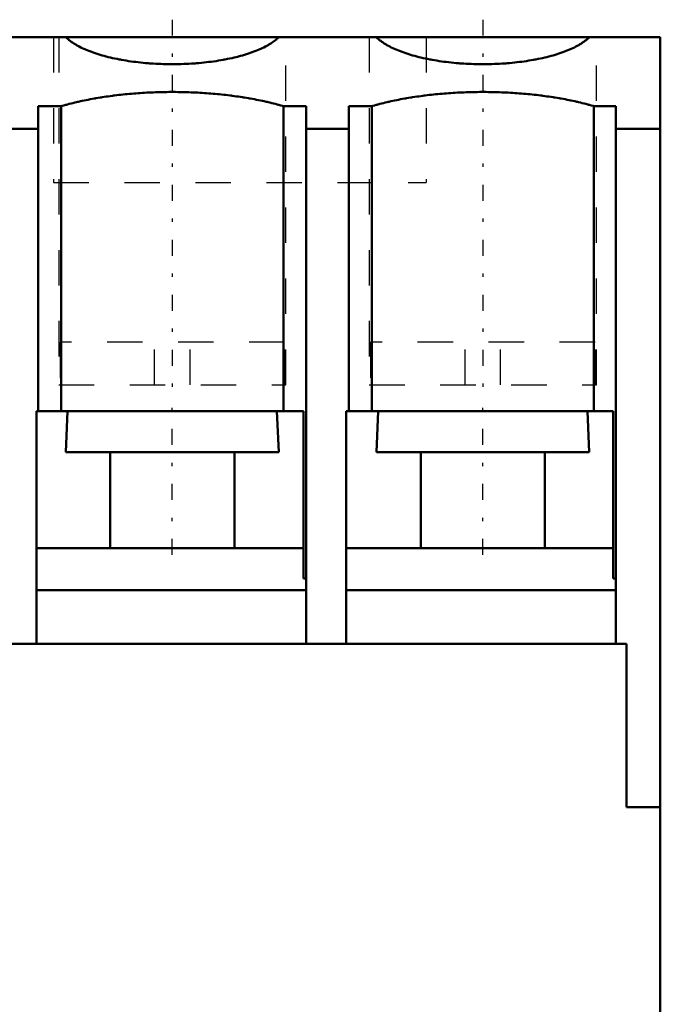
# Model space of a CAD drawing. Header units: millimetres. Extents: x 0 to 45, y -8.5 to 47.
# Tile 3 of 3: x 26.9 to 45, y 19.2 to 47. Entities that reach past the tile are written whole.
import ezdxf

# ---------------------------------------------------------------- set-up
doc = ezdxf.new("R2010")
doc.units = ezdxf.units.MM
doc.linetypes.add('Center', pattern=[1.5, 0.45, -0.5, 0.05, -0.5])
doc.linetypes.add('Dashed', pattern=[2, 1, -1])
for name, color, linetype, lineweight in [('AM_0', 7, 'Continuous', 30), ('AM_3', 7, 'Dashed', 5), ('AM_7', 7, 'Center', 5)]:
    doc.layers.add(name, color=color, linetype=linetype, lineweight=lineweight)

msp = doc.modelspace()

# ---------------------------------------------------------------- linework, layer by layer
at = {"layer": 'AM_0', "color": 7, "linetype": 'Continuous', "lineweight": 50}
for p, q in [((45, 46.5), (0, 46.5)), ((45, 46.5), (45, -5.5)), ((27.475, 35.957), (27.475, 44.553)), ((27.475, 44.553), (28.121, 44.553)), ((28.121, 44.553), (28.121, 35.957)), ((34.379, 44.553), (34.379, 35.957)), ((34.379, 44.553), (35.025, 44.553)), ((35.025, 44.553), (35.025, 29.4)), ((36.225, 35.957), (36.225, 44.553)), ((36.225, 44.553), (36.871, 44.553)), ((36.871, 44.553), (36.871, 35.957)), ((43.129, 44.553), (43.129, 35.957)), ((43.129, 44.553), (43.75, 44.553)), ((43.75, 44.553), (43.75, 29.4)), ((27.475, 43.916), (26.275, 43.916)), ((36.225, 43.916), (35.025, 43.916)), ((45, 43.916), (43.75, 43.916)), ((27.425, 29.4), (27.425, 35.957)), ((27.425, 35.957), (34.95, 35.957)), ((28.301, 35.957), (28.25, 34.8)), ((34.25, 34.8), (34.199, 35.957)), ((34.95, 35.957), (34.95, 31.245)), ((36.15, 29.4), (36.15, 35.957)), ((36.15, 35.957), (43.675, 35.957)), ((37.051, 35.957), (37, 34.8)), ((43, 34.8), (42.949, 35.957)), ((43.675, 35.957), (43.675, 31.245)), ((34.25, 34.8), (28.25, 34.8)), ((29.5, 34.8), (29.5, 32.1)), ((33, 32.1), (33, 34.8)), ((43, 34.8), (37, 34.8)), ((38.25, 34.8), (38.25, 32.1)), ((41.75, 32.1), (41.75, 34.8)), ((34.95, 32.1), (27.425, 32.1)), ((43.675, 32.1), (36.15, 32.1)), ((34.95, 31.245), (35.025, 31.245)), ((43.675, 31.245), (43.75, 31.245)), ((35.025, 30.917), (27.425, 30.917)), ((43.75, 30.917), (36.15, 30.917)), ((0.95, 29.4), (44.05, 29.4)), ((44.05, 29.4), (44.05, 24.8)), ((45, 24.8), (44.05, 24.8))]:
    msp.add_line(p, q, dxfattribs=at)
for points in [[(34.255, 46.5), (34.242, 46.488), (34.216, 46.463), (34.188, 46.439), (34.174, 46.427), (34.159, 46.415), (34.128, 46.391), (34.096, 46.368), (34.062, 46.344), (34.026, 46.321), (33.99, 46.299), (33.971, 46.287), (33.952, 46.276), (33.912, 46.254), (33.872, 46.232), (33.829, 46.211), (33.786, 46.19), (33.741, 46.169), (33.718, 46.159), (33.695, 46.149), (33.648, 46.129), (33.6, 46.11), (33.575, 46.1), (33.55, 46.091), (33.499, 46.072), (33.447, 46.054), (33.421, 46.045), (33.394, 46.036), (33.34, 46.018), (33.284, 46.001), (33.228, 45.985), (33.171, 45.969), (33.113, 45.953), (33.083, 45.946), (33.053, 45.938), (32.993, 45.924), (32.932, 45.91), (32.87, 45.896), (32.807, 45.883), (32.744, 45.87), (32.712, 45.864), (32.68, 45.858), (32.614, 45.847), (32.549, 45.836), (32.482, 45.825), (32.415, 45.816), (32.348, 45.806), (32.314, 45.802), (32.28, 45.798), (32.211, 45.789), (32.142, 45.782), (32.072, 45.775), (32.002, 45.768), (31.931, 45.762), (31.896, 45.76), (31.861, 45.757), (31.79, 45.752), (31.718, 45.748), (31.647, 45.745), (31.575, 45.742), (31.503, 45.739), (31.467, 45.738), (31.431, 45.738), (31.358, 45.736), (31.286, 45.736), (31.25, 45.736), (31.214, 45.736), (31.142, 45.736), (31.069, 45.738), (31.033, 45.738), (30.997, 45.739), (30.925, 45.742), (30.853, 45.745), (30.782, 45.748), (30.71, 45.752), (30.639, 45.757), (30.604, 45.76), (30.569, 45.762), (30.498, 45.768), (30.428, 45.775), (30.358, 45.782), (30.289, 45.789), (30.22, 45.798), (30.186, 45.802), (30.152, 45.806), (30.085, 45.816), (30.018, 45.825), (29.951, 45.836), (29.886, 45.847), (29.82, 45.858), (29.788, 45.864), (29.756, 45.87), (29.693, 45.883), (29.63, 45.896), (29.568, 45.91), (29.507, 45.924), (29.447, 45.938), (29.417, 45.946), (29.387, 45.953), (29.329, 45.969), (29.272, 45.985), (29.216, 46.001), (29.16, 46.018), (29.106, 46.036), (29.079, 46.045), (29.053, 46.054), (29.001, 46.072), (28.95, 46.091), (28.925, 46.1), (28.9, 46.11), (28.852, 46.129), (28.805, 46.149), (28.782, 46.159), (28.759, 46.169), (28.714, 46.19), (28.671, 46.211), (28.628, 46.232), (28.588, 46.254), (28.548, 46.276), (28.529, 46.287), (28.51, 46.299), (28.474, 46.321), (28.438, 46.344), (28.404, 46.368), (28.372, 46.391), (28.341, 46.415), (28.326, 46.427), (28.312, 46.439), (28.284, 46.463), (28.258, 46.488), (28.245, 46.5)], [(43.005, 46.5), (42.992, 46.488), (42.966, 46.463), (42.938, 46.439), (42.924, 46.427), (42.909, 46.415), (42.878, 46.391), (42.846, 46.368), (42.812, 46.344), (42.776, 46.321), (42.74, 46.299), (42.721, 46.287), (42.702, 46.276), (42.662, 46.254), (42.622, 46.232), (42.579, 46.211), (42.536, 46.19), (42.491, 46.169), (42.468, 46.159), (42.445, 46.149), (42.398, 46.129), (42.35, 46.11), (42.325, 46.1), (42.3, 46.091), (42.249, 46.072), (42.197, 46.054), (42.171, 46.045), (42.144, 46.036), (42.09, 46.018), (42.034, 46.001), (41.978, 45.985), (41.921, 45.969), (41.863, 45.953), (41.833, 45.946), (41.803, 45.938), (41.743, 45.924), (41.682, 45.91), (41.62, 45.896), (41.557, 45.883), (41.494, 45.87), (41.462, 45.864), (41.43, 45.858), (41.364, 45.847), (41.299, 45.836), (41.232, 45.825), (41.165, 45.816), (41.098, 45.806), (41.064, 45.802), (41.03, 45.798), (40.961, 45.789), (40.892, 45.782), (40.822, 45.775), (40.752, 45.768), (40.681, 45.762), (40.646, 45.76), (40.611, 45.757), (40.54, 45.752), (40.468, 45.748), (40.397, 45.745), (40.325, 45.742), (40.253, 45.739), (40.217, 45.738), (40.181, 45.738), (40.108, 45.736), (40.036, 45.736), (40, 45.736), (39.964, 45.736), (39.892, 45.736), (39.819, 45.738), (39.783, 45.738), (39.747, 45.739), (39.675, 45.742), (39.603, 45.745), (39.532, 45.748), (39.46, 45.752), (39.389, 45.757), (39.354, 45.76), (39.319, 45.762), (39.248, 45.768), (39.178, 45.775), (39.108, 45.782), (39.039, 45.789), (38.97, 45.798), (38.936, 45.802), (38.902, 45.806), (38.835, 45.816), (38.768, 45.825), (38.701, 45.836), (38.636, 45.847), (38.57, 45.858), (38.538, 45.864), (38.506, 45.87), (38.443, 45.883), (38.38, 45.896), (38.318, 45.91), (38.257, 45.924), (38.197, 45.938), (38.167, 45.946), (38.137, 45.953), (38.079, 45.969), (38.022, 45.985), (37.966, 46.001), (37.91, 46.018), (37.856, 46.036), (37.829, 46.045), (37.803, 46.054), (37.751, 46.072), (37.7, 46.091), (37.675, 46.1), (37.65, 46.11), (37.602, 46.129), (37.555, 46.149), (37.532, 46.159), (37.509, 46.169), (37.464, 46.19), (37.421, 46.211), (37.378, 46.232), (37.338, 46.254), (37.298, 46.276), (37.279, 46.287), (37.26, 46.299), (37.224, 46.321), (37.188, 46.344), (37.154, 46.368), (37.122, 46.391), (37.091, 46.415), (37.076, 46.427), (37.062, 46.439), (37.034, 46.463), (37.008, 46.488), (36.995, 46.5)], [(28.121, 44.553), (28.146, 44.56), (28.195, 44.574), (28.245, 44.588), (28.27, 44.595), (28.295, 44.601), (28.346, 44.615), (28.397, 44.628), (28.449, 44.641), (28.501, 44.653), (28.553, 44.666), (28.58, 44.672), (28.606, 44.678), (28.659, 44.69), (28.713, 44.701), (28.767, 44.713), (28.822, 44.724), (28.877, 44.735), (28.904, 44.74), (28.932, 44.746), (28.988, 44.756), (29.044, 44.766), (29.072, 44.771), (29.1, 44.776), (29.157, 44.786), (29.214, 44.795), (29.242, 44.8), (29.271, 44.805), (29.329, 44.813), (29.387, 44.822), (29.445, 44.83), (29.503, 44.838), (29.562, 44.846), (29.592, 44.85), (29.621, 44.854), (29.681, 44.861), (29.74, 44.868), (29.8, 44.875), (29.86, 44.881), (29.92, 44.888), (29.95, 44.891), (29.981, 44.894), (30.041, 44.899), (30.102, 44.905), (30.163, 44.91), (30.224, 44.914), (30.286, 44.919), (30.316, 44.921), (30.347, 44.923), (30.409, 44.927), (30.471, 44.931), (30.533, 44.934), (30.595, 44.937), (30.657, 44.94), (30.688, 44.942), (30.719, 44.943), (30.781, 44.945), (30.844, 44.947), (30.906, 44.949), (30.968, 44.95), (31.031, 44.951), (31.062, 44.952), (31.094, 44.952), (31.156, 44.953), (31.219, 44.953), (31.25, 44.953), (31.281, 44.953), (31.344, 44.953), (31.406, 44.952), (31.438, 44.952), (31.469, 44.951), (31.532, 44.95), (31.594, 44.949), (31.656, 44.947), (31.719, 44.945), (31.781, 44.943), (31.812, 44.942), (31.843, 44.94), (31.905, 44.937), (31.967, 44.934), (32.029, 44.931), (32.091, 44.927), (32.153, 44.923), (32.184, 44.921), (32.214, 44.919), (32.276, 44.914), (32.337, 44.91), (32.398, 44.905), (32.459, 44.899), (32.519, 44.894), (32.55, 44.891), (32.58, 44.888), (32.64, 44.881), (32.7, 44.875), (32.76, 44.868), (32.819, 44.861), (32.879, 44.854), (32.908, 44.85), (32.938, 44.846), (32.997, 44.838), (33.055, 44.83), (33.113, 44.822), (33.171, 44.813), (33.229, 44.805), (33.258, 44.8), (33.286, 44.795), (33.343, 44.786), (33.4, 44.776), (33.428, 44.771), (33.456, 44.766), (33.512, 44.756), (33.568, 44.746), (33.596, 44.74), (33.623, 44.735), (33.678, 44.724), (33.733, 44.713), (33.787, 44.701), (33.841, 44.69), (33.894, 44.678), (33.92, 44.672), (33.947, 44.666), (33.999, 44.653), (34.051, 44.641), (34.103, 44.628), (34.154, 44.615), (34.205, 44.601), (34.23, 44.595), (34.255, 44.588), (34.305, 44.574), (34.354, 44.56), (34.379, 44.553)], [(36.871, 44.553), (36.896, 44.56), (36.945, 44.574), (36.995, 44.588), (37.02, 44.595), (37.045, 44.601), (37.096, 44.615), (37.147, 44.628), (37.199, 44.641), (37.251, 44.653), (37.303, 44.666), (37.33, 44.672), (37.356, 44.678), (37.409, 44.69), (37.463, 44.701), (37.517, 44.713), (37.572, 44.724), (37.627, 44.735), (37.654, 44.74), (37.682, 44.746), (37.738, 44.756), (37.794, 44.766), (37.822, 44.771), (37.85, 44.776), (37.907, 44.786), (37.964, 44.795), (37.992, 44.8), (38.021, 44.805), (38.079, 44.813), (38.137, 44.822), (38.195, 44.83), (38.253, 44.838), (38.312, 44.846), (38.342, 44.85), (38.371, 44.854), (38.431, 44.861), (38.49, 44.868), (38.55, 44.875), (38.61, 44.881), (38.67, 44.888), (38.7, 44.891), (38.731, 44.894), (38.791, 44.899), (38.852, 44.905), (38.913, 44.91), (38.974, 44.914), (39.036, 44.919), (39.066, 44.921), (39.097, 44.923), (39.159, 44.927), (39.221, 44.931), (39.283, 44.934), (39.345, 44.937), (39.407, 44.94), (39.438, 44.942), (39.469, 44.943), (39.531, 44.945), (39.594, 44.947), (39.656, 44.949), (39.718, 44.95), (39.781, 44.951), (39.812, 44.952), (39.844, 44.952), (39.906, 44.953), (39.969, 44.953), (40, 44.953), (40.031, 44.953), (40.094, 44.953), (40.156, 44.952), (40.188, 44.952), (40.219, 44.951), (40.282, 44.95), (40.344, 44.949), (40.406, 44.947), (40.469, 44.945), (40.531, 44.943), (40.562, 44.942), (40.593, 44.94), (40.655, 44.937), (40.717, 44.934), (40.779, 44.931), (40.841, 44.927), (40.903, 44.923), (40.934, 44.921), (40.964, 44.919), (41.026, 44.914), (41.087, 44.91), (41.148, 44.905), (41.209, 44.899), (41.269, 44.894), (41.3, 44.891), (41.33, 44.888), (41.39, 44.881), (41.45, 44.875), (41.51, 44.868), (41.569, 44.861), (41.629, 44.854), (41.658, 44.85), (41.688, 44.846), (41.747, 44.838), (41.805, 44.83), (41.863, 44.822), (41.921, 44.813), (41.979, 44.805), (42.008, 44.8), (42.036, 44.795), (42.093, 44.786), (42.15, 44.776), (42.178, 44.771), (42.206, 44.766), (42.262, 44.756), (42.318, 44.746), (42.346, 44.74), (42.373, 44.735), (42.428, 44.724), (42.483, 44.713), (42.537, 44.701), (42.591, 44.69), (42.644, 44.678), (42.67, 44.672), (42.697, 44.666), (42.749, 44.653), (42.801, 44.641), (42.853, 44.628), (42.904, 44.615), (42.955, 44.601), (42.98, 44.595), (43.005, 44.588), (43.055, 44.574), (43.104, 44.56), (43.129, 44.553)]]:
    msp.add_lwpolyline(points, dxfattribs=at)
at = {"layer": 'AM_3', "color": 6, "linetype": 'Dashed', "lineweight": 25}
for p, q in [((27.9, 46.5), (27.9, 42.4)), ((28.05, 46.5), (28.05, 36.7)), ((34.45, 36.7), (34.45, 46.5)), ((36.8, 46.5), (36.8, 36.7)), ((38.4, 46.5), (38.4, 42.4)), ((43.2, 36.7), (43.2, 46.5)), ((27.9, 42.4), (38.4, 42.4)), ((34.411, 37.9), (28.089, 37.9)), ((28.089, 37.9), (28.089, 36.7)), ((30.75, 36.7), (30.75, 37.9)), ((31.75, 36.7), (31.75, 37.9)), ((34.411, 36.7), (34.411, 37.9)), ((43.161, 37.9), (36.839, 37.9)), ((36.839, 37.9), (36.839, 36.7)), ((39.5, 36.7), (39.5, 37.9)), ((40.5, 36.7), (40.5, 37.9)), ((43.161, 36.7), (43.161, 37.9)), ((28.05, 36.7), (34.45, 36.7)), ((36.8, 36.7), (43.2, 36.7))]:
    msp.add_line(p, q, dxfattribs=at)
for points in [[(28.245, 46.5), (28.258, 46.488), (28.284, 46.463), (28.312, 46.439), (28.326, 46.427), (28.341, 46.415), (28.372, 46.391), (28.404, 46.368), (28.438, 46.344), (28.474, 46.321), (28.51, 46.299), (28.529, 46.287), (28.548, 46.276), (28.588, 46.254), (28.628, 46.232), (28.671, 46.211), (28.714, 46.19), (28.759, 46.169), (28.782, 46.159), (28.805, 46.149), (28.852, 46.129), (28.9, 46.11), (28.925, 46.1), (28.95, 46.091), (29.001, 46.072), (29.053, 46.054), (29.079, 46.045), (29.106, 46.036), (29.16, 46.018), (29.216, 46.001), (29.272, 45.985), (29.329, 45.969), (29.387, 45.953), (29.417, 45.946), (29.447, 45.938), (29.507, 45.924), (29.568, 45.91), (29.63, 45.896), (29.693, 45.883), (29.756, 45.87), (29.788, 45.864), (29.82, 45.858), (29.886, 45.847), (29.951, 45.836), (30.018, 45.825), (30.085, 45.816), (30.152, 45.806), (30.186, 45.802), (30.22, 45.798), (30.289, 45.789), (30.358, 45.782), (30.428, 45.775), (30.498, 45.768), (30.569, 45.762), (30.604, 45.76), (30.639, 45.757), (30.71, 45.752), (30.782, 45.748), (30.853, 45.745), (30.925, 45.742), (30.997, 45.739), (31.033, 45.738), (31.069, 45.738), (31.142, 45.736), (31.214, 45.736), (31.25, 45.736), (31.286, 45.736), (31.358, 45.736), (31.431, 45.738), (31.467, 45.738), (31.503, 45.739), (31.575, 45.742), (31.647, 45.745), (31.718, 45.748), (31.79, 45.752), (31.861, 45.757), (31.896, 45.76), (31.931, 45.762), (32.002, 45.768), (32.072, 45.775), (32.142, 45.782), (32.211, 45.789), (32.28, 45.798), (32.314, 45.802), (32.348, 45.806), (32.415, 45.816), (32.482, 45.825), (32.549, 45.836), (32.614, 45.847), (32.68, 45.858), (32.712, 45.864), (32.744, 45.87), (32.807, 45.883), (32.87, 45.896), (32.932, 45.91), (32.993, 45.924), (33.053, 45.938), (33.083, 45.946), (33.113, 45.953), (33.171, 45.969), (33.228, 45.985), (33.284, 46.001), (33.34, 46.018), (33.394, 46.036), (33.421, 46.045), (33.447, 46.054), (33.499, 46.072), (33.55, 46.091), (33.575, 46.1), (33.6, 46.11), (33.648, 46.129), (33.695, 46.149), (33.718, 46.159), (33.741, 46.169), (33.786, 46.19), (33.829, 46.211), (33.872, 46.232), (33.912, 46.254), (33.952, 46.276), (33.971, 46.287), (33.99, 46.299), (34.026, 46.321), (34.062, 46.344), (34.096, 46.368), (34.128, 46.391), (34.159, 46.415), (34.174, 46.427), (34.188, 46.439), (34.216, 46.463), (34.242, 46.488), (34.255, 46.5)], [(36.995, 46.5), (37.017, 46.479), (37.064, 46.437), (37.115, 46.396), (37.143, 46.376), (37.171, 46.356), (37.231, 46.317), (37.295, 46.278), (37.363, 46.241), (37.435, 46.204), (37.511, 46.168), (37.55, 46.151), (37.591, 46.134), (37.674, 46.101), (37.76, 46.068), (37.85, 46.038), (37.944, 46.008), (38.04, 45.98), (38.089, 45.966), (38.139, 45.953), (38.241, 45.927), (38.346, 45.903), (38.399, 45.892)], [(38.399, 45.892), (38.422, 45.887), (38.467, 45.878), (38.512, 45.869), (38.535, 45.865), (38.558, 45.861), (38.605, 45.852), (38.651, 45.844), (38.698, 45.836), (38.746, 45.829), (38.793, 45.822), (38.817, 45.818), (38.841, 45.815), (38.89, 45.808), (38.938, 45.802), (38.987, 45.796), (39.036, 45.79), (39.086, 45.784), (39.111, 45.782), (39.135, 45.779), (39.185, 45.774), (39.235, 45.769), (39.26, 45.767), (39.286, 45.765), (39.336, 45.761), (39.387, 45.757), (39.412, 45.755), (39.437, 45.754), (39.488, 45.751), (39.539, 45.748), (39.591, 45.745), (39.642, 45.743), (39.693, 45.741), (39.719, 45.74), (39.745, 45.739), (39.796, 45.738), (39.848, 45.737), (39.9, 45.736), (39.951, 45.736), (40.003, 45.736), (40.029, 45.736), (40.054, 45.736), (40.106, 45.736), (40.158, 45.737), (40.209, 45.738), (40.261, 45.74), (40.312, 45.741), (40.338, 45.742), (40.364, 45.743), (40.415, 45.745), (40.466, 45.748), (40.517, 45.751), (40.568, 45.754), (40.619, 45.758), (40.644, 45.76), (40.67, 45.761), (40.72, 45.766), (40.77, 45.77), (40.82, 45.775), (40.87, 45.78), (40.92, 45.785), (40.944, 45.788), (40.969, 45.79), (41.018, 45.796), (41.067, 45.802), (41.091, 45.805), (41.116, 45.809), (41.164, 45.815), (41.212, 45.822), (41.236, 45.826), (41.259, 45.83), (41.307, 45.837), (41.354, 45.845), (41.4, 45.853), (41.447, 45.861), (41.493, 45.87), (41.515, 45.875), (41.538, 45.879), (41.583, 45.888), (41.628, 45.898), (41.672, 45.907), (41.716, 45.917), (41.759, 45.927), (41.781, 45.933), (41.802, 45.938), (41.845, 45.949), (41.887, 45.96), (41.928, 45.971), (41.969, 45.982), (42.01, 45.994), (42.03, 46), (42.05, 46.006), (42.089, 46.018), (42.128, 46.03), (42.166, 46.043), (42.204, 46.056), (42.241, 46.069), (42.259, 46.076), (42.278, 46.082), (42.314, 46.096), (42.349, 46.109), (42.384, 46.123), (42.418, 46.137), (42.452, 46.152), (42.468, 46.159), (42.484, 46.166), (42.517, 46.181), (42.548, 46.196), (42.564, 46.203), (42.579, 46.211), (42.609, 46.226), (42.639, 46.242), (42.653, 46.249), (42.668, 46.257), (42.696, 46.273), (42.724, 46.289), (42.75, 46.305), (42.776, 46.321), (42.802, 46.338), (42.814, 46.346), (42.826, 46.354), (42.85, 46.371), (42.873, 46.388), (42.896, 46.405), (42.917, 46.422), (42.938, 46.439), (42.948, 46.448), (42.958, 46.456), (42.977, 46.474), (42.996, 46.491), (43.005, 46.5)], [(34.379, 44.553), (34.354, 44.56), (34.305, 44.574), (34.255, 44.588), (34.23, 44.595), (34.205, 44.601), (34.154, 44.615), (34.103, 44.628), (34.051, 44.641), (33.999, 44.653), (33.947, 44.666), (33.92, 44.672), (33.894, 44.678), (33.841, 44.69), (33.787, 44.701), (33.733, 44.713), (33.678, 44.724), (33.623, 44.735), (33.596, 44.74), (33.568, 44.746), (33.512, 44.756), (33.456, 44.766), (33.428, 44.771), (33.4, 44.776), (33.343, 44.786), (33.286, 44.795), (33.258, 44.8), (33.229, 44.805), (33.171, 44.813), (33.113, 44.822), (33.055, 44.83), (32.997, 44.838), (32.938, 44.846), (32.908, 44.85), (32.879, 44.854), (32.819, 44.861), (32.76, 44.868), (32.7, 44.875), (32.64, 44.881), (32.58, 44.888), (32.55, 44.891), (32.519, 44.894), (32.459, 44.899), (32.398, 44.905), (32.337, 44.91), (32.276, 44.914), (32.214, 44.919), (32.184, 44.921), (32.153, 44.923), (32.091, 44.927), (32.029, 44.931), (31.967, 44.934), (31.905, 44.937), (31.843, 44.94), (31.812, 44.942), (31.781, 44.943), (31.719, 44.945), (31.656, 44.947), (31.594, 44.949), (31.532, 44.95), (31.469, 44.951), (31.438, 44.952), (31.406, 44.952), (31.344, 44.953), (31.281, 44.953), (31.25, 44.953), (31.219, 44.953), (31.156, 44.953), (31.094, 44.952), (31.062, 44.952), (31.031, 44.951), (30.968, 44.95), (30.906, 44.949), (30.844, 44.947), (30.781, 44.945), (30.719, 44.943), (30.688, 44.942), (30.657, 44.94), (30.595, 44.937), (30.533, 44.934), (30.471, 44.931), (30.409, 44.927), (30.347, 44.923), (30.316, 44.921), (30.286, 44.919), (30.224, 44.914), (30.163, 44.91), (30.102, 44.905), (30.041, 44.899), (29.981, 44.894), (29.95, 44.891), (29.92, 44.888), (29.86, 44.881), (29.8, 44.875), (29.74, 44.868), (29.681, 44.861), (29.621, 44.854), (29.592, 44.85), (29.562, 44.846), (29.503, 44.838), (29.445, 44.83), (29.387, 44.822), (29.329, 44.813), (29.271, 44.805), (29.242, 44.8), (29.214, 44.795), (29.157, 44.786), (29.1, 44.776), (29.072, 44.771), (29.044, 44.766), (28.988, 44.756), (28.932, 44.746), (28.904, 44.74), (28.877, 44.735), (28.822, 44.724), (28.767, 44.713), (28.713, 44.701), (28.659, 44.69), (28.606, 44.678), (28.58, 44.672), (28.553, 44.666), (28.501, 44.653), (28.449, 44.641), (28.397, 44.628), (28.346, 44.615), (28.295, 44.601), (28.27, 44.595), (28.245, 44.588), (28.195, 44.574), (28.146, 44.56), (28.121, 44.553)]]:
    msp.add_lwpolyline(points, dxfattribs=at)
at = {"layer": 'AM_7', "color": 4, "linetype": 'Center', "lineweight": 25}
for p, q in [((31.25, 46.99), (31.25, 36.21)), ((40, 46.99), (40, 36.21)), ((31.25, 31.907), (31.25, 36.15)), ((40, 31.907), (40, 36.15))]:
    msp.add_line(p, q, dxfattribs=at)

doc.saveas('drawing.dxf')
